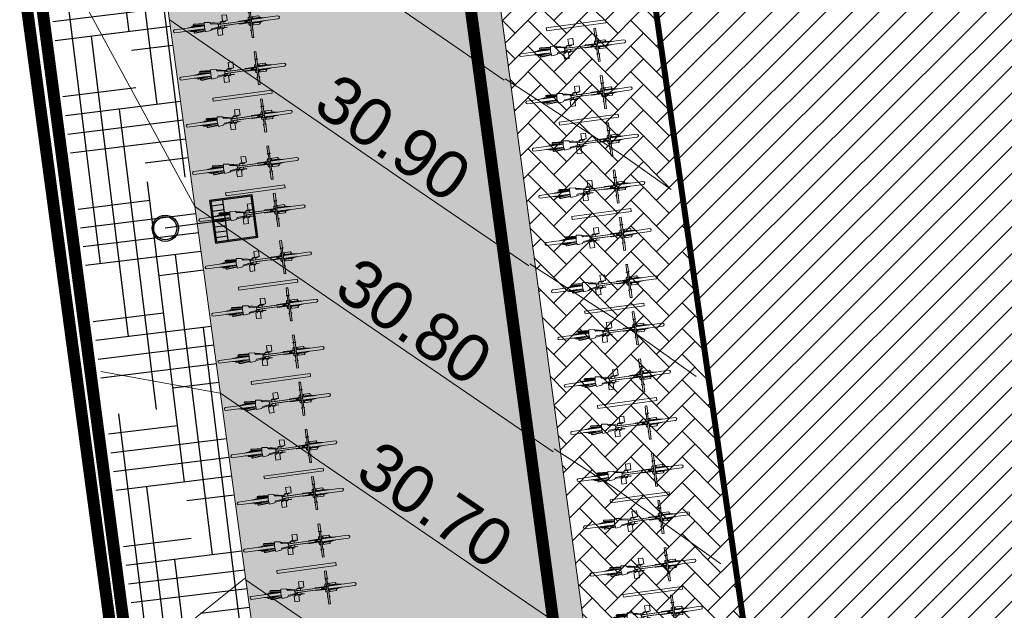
# Model space of a CAD drawing. Header units: metres. Extents: x 737835 to 905050, y 6570742 to 6590316.
# Tile 18 of 64: x 737973 to 737990, y 6590015 to 6590025. Entities that reach past the tile are written whole.
import ezdxf

# ---------------------------------------------------------------- set-up
doc = ezdxf.new("R2010")
doc.units = ezdxf.units.M
doc.header["$LTSCALE"] = 0.5
for name, pattern in [('ACAD_ISO10W100', [18, 12, -3, 0, -3]), ('CENTER', [2, 1.25, -0.25, 0.25, -0.25]), ('TOOPIIR', [7, 6, -1])]:
    doc.linetypes.add(name, pattern=pattern)
for name, color, linetype in [('0_PJ_Hoonestusala', 7, 'CENTER'), ('_Polka haljastus viirutus', 7, 'Continuous'), ('AR_hoone', 7, 'Continuous'), ('AS_jalgrattad', 252, 'Continuous')]:
    doc.layers.add(name, color=color, linetype=linetype)
for name, color, linetype, lineweight in [('AS_hoone_projekt RG', 2, 'ACAD_ISO10W100', 15), ('AS_krundipiir', 1, 'Continuous', 30), ('AS_metall-leht ääris 0cm', 164, 'Continuous', 15), ('AS_sillutiskivi PK', 253, 'Continuous', 5), ('AS_teed', 7, 'Continuous', 13), ('AS_tänavavalgustid', 222, 'Continuous', 13), ('AS_töömaapiir PK', 6, 'Continuous', 13), ('TM-vertikaal', 5, 'Continuous', 35), ('TM-vertikaal-181548', 5, 'Continuous', 35)]:
    doc.layers.add(name, color=color, linetype=linetype, lineweight=lineweight)
doc.layers.add('AS_telliskatend PK', color=7, linetype='Continuous', lineweight=5, true_color=0xe79440)
doc.styles.add('TM_TXT', font='swissl.ttf')

# ---------------------------------------------------------------- blocks, each defined once
blk = doc.blocks.new('jalgratas')
at = {"layer": 'AS_jalgrattad', "linetype": 'Continuous', "lineweight": 20, "ltscale": 100}
for p, q in [((737964.496, 6590012.261), (737964.545, 6590012.268)), ((737964.509, 6590012.258), (737964.533, 6590012.261)), ((737964.528, 6590012.119), (737964.52, 6590012.179)), ((737964.562, 6590012.043), (737964.544, 6590012.182)), ((737964.548, 6590012.152), (737964.704, 6590012.174)), ((737964.552, 6590012.183), (737964.555, 6590012.183)), ((737964.555, 6590012.183), (737964.557, 6590012.183)), ((737964.557, 6590012.183), (737964.56, 6590012.182)), ((737964.56, 6590012.182), (737964.562, 6590012.181)), ((737964.562, 6590012.181), (737964.564, 6590012.179)), ((737964.564, 6590012.179), (737964.566, 6590012.178)), ((737964.566, 6590012.178), (737964.567, 6590012.175)), ((737964.567, 6590012.175), (737964.568, 6590012.173)), ((737964.568, 6590012.173), (737964.568, 6590012.17)), ((737964.704, 6590012.174), (737964.69, 6590012.169)), ((737963.475, 6590011.992), (737963.761, 6590012.031)), ((737963.55, 6590012.011), (737963.475, 6590011.992)), ((737963.557, 6590012.013), (737963.486, 6590011.994)), ((737963.559, 6590012.014), (737963.51, 6590011.997)), ((737963.555, 6590012.009), (737963.527, 6590011.999)), ((737963.564, 6590012.014), (737963.542, 6590012.001)), ((737963.553, 6590012.008), (737963.547, 6590012.006)), ((737963.548, 6590012.017), (737963.617, 6590012.027)), ((737963.548, 6590012.017), (737963.563, 6590012.016)), ((737963.566, 6590012.012), (737963.551, 6590012.002)), ((737963.564, 6590012.009), (737963.556, 6590012.005)), ((737963.562, 6590012.014), (737963.557, 6590012.013)), ((737963.564, 6590012.009), (737963.56, 6590012.008)), ((737963.562, 6590012.013), (737963.562, 6590012.014)), ((737963.563, 6590012.014), (737963.562, 6590012.014)), ((737963.563, 6590012.016), (737963.603, 6590012.022)), ((737963.563, 6590012.016), (737963.563, 6590012.014)), ((737963.563, 6590012.014), (737963.563, 6590012.014)), ((737963.563, 6590012.014), (737963.563, 6590012.014)), ((737963.563, 6590012.014), (737963.563, 6590012.014)), ((737963.567, 6590012.015), (737963.564, 6590012.014)), ((737963.564, 6590012.01), (737963.565, 6590012.004)), ((737963.566, 6590012.012), (737963.567, 6590012.015)), ((737963.574, 6590012.016), (737963.571, 6590012.015)), ((737963.571, 6590012.015), (737963.573, 6590012.013)), ((737963.573, 6590012.013), (737963.579, 6590012.006)), ((737963.574, 6590012.016), (737963.583, 6590012.007)), ((737963.583, 6590012.017), (737963.579, 6590012.016)), ((737963.579, 6590012.016), (737963.581, 6590012.014)), ((737963.581, 6590012.014), (737963.608, 6590012.01)), ((737963.761, 6590012.037), (737963.583, 6590012.037)), ((737963.583, 6590012.017), (737963.621, 6590012.012)), ((737963.761, 6590012.057), (737963.584, 6590012.057)), ((737963.588, 6590012.018), (737963.589, 6590012.016)), ((737963.591, 6590012.018), (737963.588, 6590012.018)), ((737963.591, 6590012.018), (737963.655, 6590012.016)), ((737963.598, 6590012.019), (737963.597, 6590012.019)), ((737963.597, 6590012.019), (737963.597, 6590012.018)), ((737963.598, 6590012.019), (737963.68, 6590012.02)), ((737963.601, 6590012.015), (737963.635, 6590012.014)), ((737963.617, 6590012.027), (737963.603, 6590012.022)), ((737963.603, 6590012.022), (737963.603, 6590012.019)), ((737963.604, 6590012.02), (737963.603, 6590012.02)), ((737963.603, 6590012.02), (737963.603, 6590012.019)), ((737963.603, 6590012.019), (737963.603, 6590012.019)), ((737963.604, 6590012.02), (737963.693, 6590012.022)), ((737963.609, 6590012.02), (737963.604, 6590012.02)), ((737963.604, 6590012.02), (737963.604, 6590012.02)), ((737963.604, 6590012.014), (737963.604, 6590012.014)), ((737963.604, 6590012.011), (737963.604, 6590012.01)), ((737963.607, 6590012.02), (737963.607, 6590012.02)), ((737963.608, 6590012.02), (737963.694, 6590012.022)), ((737963.608, 6590012.02), (737963.608, 6590012.02)), ((737963.608, 6590012.014), (737963.613, 6590012.013)), ((737963.609, 6590012.02), (737963.609, 6590012.02)), ((737963.609, 6590012.02), (737963.616, 6590012.02)), ((737963.622, 6590012.014), (737963.627, 6590012.013)), ((737963.76, 6590012.086), (737963.761, 6590012.006)), ((737963.875, 6590012.061), (737963.851, 6590012.088)), ((737963.985, 6590012.066), (737963.875, 6590012.061)), ((737963.885, 6590011.982), (737963.993, 6590012.007)), ((737963.999, 6590012.038), (737963.985, 6590012.066)), ((737963.988, 6590011.989), (737964.152, 6590012.011)), ((737963.988, 6590011.986), (737964.152, 6590012.008)), ((737964.051, 6590012.062), (737963.991, 6590012.054)), ((737964.459, 6590012.115), (737963.992, 6590012.052)), ((737963.993, 6590012.007), (737963.999, 6590012.038)), ((737964.463, 6590012.085), (737963.996, 6590012.022)), ((737964.056, 6590012.028), (737963.996, 6590012.02)), ((737964.024, 6590012.092), (737964.117, 6590012.104)), ((737964.025, 6590012.089), (737964.024, 6590012.092)), ((737964.025, 6590012.089), (737964.09, 6590012.098)), ((737964.031, 6590012.069), (737964.03, 6590012.071)), ((737964.03, 6590012.071), (737964.03, 6590012.071)), ((737964.031, 6590012.068), (737964.031, 6590012.069)), ((737964.031, 6590012.069), (737964.031, 6590012.069)), ((737964.031, 6590012.067), (737964.031, 6590012.068)), ((737964.032, 6590012.065), (737964.031, 6590012.067)), ((737964.032, 6590012.064), (737964.032, 6590012.065)), ((737964.033, 6590012.062), (737964.032, 6590012.064)), ((737964.033, 6590012.06), (737964.033, 6590012.062)), ((737964.033, 6590012.06), (737964.033, 6590012.06)), ((737964.038, 6590012.025), (737964.038, 6590012.026)), ((737964.038, 6590012.024), (737964.038, 6590012.025)), ((737964.038, 6590012.022), (737964.038, 6590012.024)), ((737964.038, 6590012.02), (737964.038, 6590012.022)), ((737964.038, 6590012.018), (737964.038, 6590012.02)), ((737964.038, 6590012.017), (737964.038, 6590012.018)), ((737964.038, 6590012.016), (737964.038, 6590012.017)), ((737964.038, 6590012.015), (737964.038, 6590012.016)), ((737964.038, 6590012.014), (737964.038, 6590012.015)), ((737964.146, 6590012.118), (737964.039, 6590012.104)), ((737964.054, 6590012.062), (737964.051, 6590012.062)), ((737964.056, 6590012.062), (737964.054, 6590012.062)), ((737964.057, 6590012.062), (737964.056, 6590012.062)), ((737964.056, 6590012.028), (737964.058, 6590012.029)), ((737964.059, 6590012.061), (737964.057, 6590012.062)), ((737964.058, 6590012.029), (737964.06, 6590012.03)), ((737964.061, 6590012.03), (737964.063, 6590012.031)), ((737964.061, 6590012.03), (737964.061, 6590012.03)), ((737964.09, 6590012.098), (737964.09, 6590012.101)), ((737964.097, 6590012.112), (737964.098, 6590012.102)), ((737964.152, 6590012.008), (737964.152, 6590012.011)), ((737964.443, 6590012.102), (737964.442, 6590012.1)), ((737964.442, 6590012.1), (737964.442, 6590012.098)), ((737964.442, 6590012.098), (737964.443, 6590012.096)), ((737964.444, 6590012.106), (737964.443, 6590012.104)), ((737964.443, 6590012.104), (737964.443, 6590012.102)), ((737964.443, 6590012.096), (737964.444, 6590012.094)), ((737964.445, 6590012.107), (737964.444, 6590012.106)), ((737964.444, 6590012.094), (737964.445, 6590012.092)), ((737964.447, 6590012.109), (737964.445, 6590012.107)), ((737964.445, 6590012.092), (737964.446, 6590012.091)), ((737964.446, 6590012.091), (737964.448, 6590012.089)), ((737964.449, 6590012.11), (737964.447, 6590012.109)), ((737964.448, 6590012.089), (737964.45, 6590012.088)), ((737964.45, 6590012.111), (737964.449, 6590012.11)), ((737964.452, 6590012.111), (737964.45, 6590012.111)), ((737964.45, 6590012.088), (737964.452, 6590012.088)), ((737964.528, 6590012.121), (737964.452, 6590012.111)), ((737964.454, 6590012.111), (737964.452, 6590012.111)), ((737964.452, 6590012.088), (737964.454, 6590012.087)), ((737964.456, 6590012.111), (737964.454, 6590012.111)), ((737964.454, 6590012.087), (737964.456, 6590012.087)), ((737964.458, 6590012.11), (737964.456, 6590012.111)), ((737964.531, 6590012.098), (737964.456, 6590012.087)), ((737964.456, 6590012.087), (737964.458, 6590012.088)), ((737964.459, 6590012.114), (737964.457, 6590012.112)), ((737964.458, 6590012.112), (737964.46, 6590012.112)), ((737964.46, 6590012.109), (737964.458, 6590012.11)), ((737964.458, 6590012.088), (737964.459, 6590012.089)), ((737964.461, 6590012.117), (737964.459, 6590012.114)), ((737964.459, 6590012.089), (737964.461, 6590012.09)), ((737964.46, 6590012.112), (737964.461, 6590012.112)), ((737964.462, 6590012.108), (737964.46, 6590012.109)), ((737964.463, 6590012.12), (737964.461, 6590012.117)), ((737964.461, 6590012.112), (737964.462, 6590012.111)), ((737964.461, 6590012.09), (737964.463, 6590012.091)), ((737964.463, 6590012.089), (737964.461, 6590012.088)), ((737964.461, 6590012.088), (737964.462, 6590012.086)), ((737964.462, 6590012.111), (737964.463, 6590012.11)), ((737964.463, 6590012.107), (737964.462, 6590012.108)), ((737964.462, 6590012.086), (737964.465, 6590012.084)), ((737964.467, 6590012.122), (737964.463, 6590012.12)), ((737964.463, 6590012.11), (737964.464, 6590012.109)), ((737964.464, 6590012.105), (737964.463, 6590012.107)), ((737964.463, 6590012.091), (737964.464, 6590012.093)), ((737964.464, 6590012.089), (737964.463, 6590012.089)), ((737964.464, 6590012.109), (737964.465, 6590012.107)), ((737964.465, 6590012.103), (737964.464, 6590012.105)), ((737964.464, 6590012.093), (737964.465, 6590012.095)), ((737964.465, 6590012.09), (737964.464, 6590012.089)), ((737964.465, 6590012.107), (737964.466, 6590012.105)), ((737964.465, 6590012.101), (737964.465, 6590012.103)), ((737964.466, 6590012.099), (737964.465, 6590012.101)), ((737964.465, 6590012.097), (737964.466, 6590012.099)), ((737964.465, 6590012.095), (737964.465, 6590012.097)), ((737964.466, 6590012.092), (737964.465, 6590012.09)), ((737964.465, 6590012.084), (737964.469, 6590012.082)), ((737964.466, 6590012.105), (737964.467, 6590012.103)), ((737964.467, 6590012.095), (737964.466, 6590012.093)), ((737964.466, 6590012.093), (737964.466, 6590012.092)), ((737964.47, 6590012.123), (737964.467, 6590012.122)), ((737964.467, 6590012.103), (737964.467, 6590012.101)), ((737964.467, 6590012.101), (737964.467, 6590012.099)), ((737964.467, 6590012.099), (737964.467, 6590012.097)), ((737964.467, 6590012.097), (737964.467, 6590012.095)), ((737964.469, 6590012.082), (737964.472, 6590012.081)), ((737964.474, 6590012.124), (737964.47, 6590012.123)), ((737964.472, 6590012.081), (737964.476, 6590012.08)), ((737964.474, 6590012.124), (737964.474, 6590012.124)), ((737964.478, 6590012.124), (737964.474, 6590012.124)), ((737964.477, 6590012.124), (737964.474, 6590012.124)), ((737964.476, 6590012.08), (737964.479, 6590012.081)), ((737964.481, 6590012.124), (737964.477, 6590012.124)), ((737964.478, 6590012.109), (737964.477, 6590012.107)), ((737964.477, 6590012.107), (737964.477, 6590012.105)), ((737964.477, 6590012.105), (737964.477, 6590012.103)), ((737964.477, 6590012.103), (737964.478, 6590012.1)), ((737964.482, 6590012.124), (737964.478, 6590012.124)), ((737964.479, 6590012.112), (737964.478, 6590012.11)), ((737964.478, 6590012.11), (737964.478, 6590012.109)), ((737964.478, 6590012.1), (737964.478, 6590012.099)), ((737964.478, 6590012.099), (737964.479, 6590012.097)), ((737964.48, 6590012.114), (737964.479, 6590012.113)), ((737964.479, 6590012.113), (737964.479, 6590012.112)), ((737964.479, 6590012.097), (737964.48, 6590012.095)), ((737964.48, 6590012.081), (737964.479, 6590012.081)), ((737964.479, 6590012.081), (737964.483, 6590012.081)), ((737964.481, 6590012.115), (737964.48, 6590012.114)), ((737964.48, 6590012.095), (737964.481, 6590012.094)), ((737964.48, 6590012.081), (737964.484, 6590012.082)), ((737964.485, 6590012.123), (737964.481, 6590012.124)), ((737964.483, 6590012.115), (737964.481, 6590012.115)), ((737964.481, 6590012.094), (737964.482, 6590012.093)), ((737964.485, 6590012.123), (737964.482, 6590012.124)), ((737964.482, 6590012.093), (737964.483, 6590012.092)), ((737964.483, 6590012.092), (737964.485, 6590012.092)), ((737964.483, 6590012.081), (737964.487, 6590012.083)), ((737964.484, 6590012.082), (737964.487, 6590012.083)), ((737964.489, 6590012.121), (737964.485, 6590012.123)), ((737964.488, 6590012.121), (737964.485, 6590012.123)), ((737964.485, 6590012.092), (737964.486, 6590012.092)), ((737964.506, 6590012.125), (737964.487, 6590012.122)), ((737964.487, 6590012.083), (737964.49, 6590012.085)), ((737964.487, 6590012.083), (737964.49, 6590012.085)), ((737964.491, 6590012.119), (737964.488, 6590012.121)), ((737964.492, 6590012.119), (737964.489, 6590012.121)), ((737964.49, 6590012.085), (737964.493, 6590012.088)), ((737964.49, 6590012.085), (737964.492, 6590012.088)), ((737964.493, 6590012.117), (737964.491, 6590012.119)), ((737964.493, 6590012.117), (737964.492, 6590012.119)), ((737964.492, 6590012.088), (737964.495, 6590012.091)), ((737964.511, 6590012.089), (737964.492, 6590012.086)), ((737964.493, 6590012.088), (737964.495, 6590012.091)), ((737964.495, 6590012.124), (737964.494, 6590012.123)), ((737964.498, 6590012.126), (737964.495, 6590012.124)), ((737964.495, 6590012.091), (737964.496, 6590012.093)), ((737964.495, 6590012.091), (737964.496, 6590012.093)), ((737964.498, 6590012.136), (737964.525, 6590012.139)), ((737964.499, 6590012.127), (737964.498, 6590012.136)), ((737964.502, 6590012.128), (737964.498, 6590012.126)), ((737964.499, 6590012.087), (737964.5, 6590012.086)), ((737964.5, 6590012.086), (737964.504, 6590012.085)), ((737964.505, 6590012.128), (737964.502, 6590012.128)), ((737964.504, 6590012.085), (737964.507, 6590012.085)), ((737964.509, 6590012.129), (737964.505, 6590012.128)), ((737964.506, 6590012.129), (737964.505, 6590012.128)), ((737964.506, 6590012.076), (737964.505, 6590012.085)), ((737964.51, 6590012.129), (737964.506, 6590012.129)), ((737964.509, 6590012.125), (737964.506, 6590012.125)), ((737964.506, 6590012.076), (737964.533, 6590012.08)), ((737964.507, 6590012.085), (737964.511, 6590012.085)), ((737964.513, 6590012.128), (737964.509, 6590012.129)), ((737964.512, 6590012.124), (737964.509, 6590012.125)), ((737964.513, 6590012.128), (737964.51, 6590012.129)), ((737964.511, 6590012.089), (737964.513, 6590012.09)), ((737964.511, 6590012.085), (737964.515, 6590012.086)), ((737964.512, 6590012.085), (737964.511, 6590012.085)), ((737964.515, 6590012.123), (737964.512, 6590012.124)), ((737964.512, 6590012.085), (737964.515, 6590012.086)), ((737964.517, 6590012.127), (737964.513, 6590012.128)), ((737964.516, 6590012.127), (737964.513, 6590012.128)), ((737964.513, 6590012.09), (737964.516, 6590012.091)), ((737964.517, 6590012.122), (737964.515, 6590012.123)), ((737964.515, 6590012.086), (737964.519, 6590012.087)), ((737964.515, 6590012.086), (737964.518, 6590012.087)), ((737964.519, 6590012.125), (737964.516, 6590012.127)), ((737964.516, 6590012.091), (737964.519, 6590012.092)), ((737964.52, 6590012.125), (737964.517, 6590012.127)), ((737964.519, 6590012.12), (737964.517, 6590012.122)), ((737964.518, 6590012.087), (737964.521, 6590012.089)), ((737964.522, 6590012.123), (737964.519, 6590012.125)), ((737964.519, 6590012.092), (737964.521, 6590012.095)), ((737964.519, 6590012.087), (737964.522, 6590012.089)), ((737964.523, 6590012.123), (737964.52, 6590012.125)), ((737964.521, 6590012.095), (737964.522, 6590012.097)), ((737964.521, 6590012.089), (737964.524, 6590012.092)), ((737964.524, 6590012.121), (737964.522, 6590012.123)), ((737964.522, 6590012.089), (737964.525, 6590012.092)), ((737964.525, 6590012.121), (737964.523, 6590012.123)), ((737964.524, 6590012.092), (737964.526, 6590012.095)), ((737964.525, 6590012.092), (737964.527, 6590012.095)), ((737964.526, 6590012.095), (737964.527, 6590012.097)), ((737964.527, 6590012.095), (737964.528, 6590012.097)), ((737964.529, 6590012.117), (737964.528, 6590012.119)), ((737964.529, 6590012.116), (737964.529, 6590012.117)), ((737964.531, 6590012.114), (737964.529, 6590012.116)), ((737964.53, 6590012.1), (737964.531, 6590012.102)), ((737964.539, 6590012.04), (737964.53, 6590012.1)), ((737964.532, 6590012.112), (737964.531, 6590012.114)), ((737964.531, 6590012.104), (737964.532, 6590012.106)), ((737964.531, 6590012.102), (737964.531, 6590012.104)), ((737964.534, 6590012.11), (737964.532, 6590012.112)), ((737964.532, 6590012.106), (737964.533, 6590012.108)), ((737964.533, 6590012.108), (737964.534, 6590012.11)), ((737964.55, 6590012.138), (737964.782, 6590012.169)), ((737964.559, 6590012.154), (737964.556, 6590012.154)), ((737964.556, 6590012.088), (737964.789, 6590012.119)), ((737964.558, 6590012.073), (737964.715, 6590012.094)), ((737964.561, 6590012.155), (737964.559, 6590012.154)), ((737964.563, 6590012.156), (737964.561, 6590012.155)), ((737964.617, 6590012.153), (737964.561, 6590012.139)), ((737964.565, 6590012.158), (737964.563, 6590012.156)), ((737964.566, 6590012.16), (737964.565, 6590012.158)), ((737964.568, 6590012.163), (737964.566, 6590012.16)), ((737964.645, 6590012.161), (737964.566, 6590012.14)), ((737964.567, 6590012.074), (737964.569, 6590012.074)), ((737964.568, 6590012.17), (737964.569, 6590012.168)), ((737964.569, 6590012.168), (737964.568, 6590012.165)), ((737964.568, 6590012.165), (737964.568, 6590012.163)), ((737964.656, 6590012.091), (737964.568, 6590012.09)), ((737964.569, 6590012.074), (737964.572, 6590012.074)), ((737964.66, 6590012.092), (737964.572, 6590012.09)), ((737964.572, 6590012.074), (737964.574, 6590012.073)), ((737964.574, 6590012.073), (737964.577, 6590012.072)), ((737964.577, 6590012.072), (737964.579, 6590012.07)), ((737964.579, 6590012.07), (737964.58, 6590012.069)), ((737964.58, 6590012.069), (737964.582, 6590012.066)), ((737964.582, 6590012.054), (737964.581, 6590012.051)), ((737964.582, 6590012.066), (737964.583, 6590012.064)), ((737964.583, 6590012.056), (737964.582, 6590012.054)), ((737964.583, 6590012.064), (737964.583, 6590012.061)), ((737964.583, 6590012.061), (737964.583, 6590012.059)), ((737964.583, 6590012.059), (737964.583, 6590012.056)), ((737964.645, 6590012.161), (737964.584, 6590012.142)), ((737964.666, 6590012.093), (737964.589, 6590012.092)), ((737964.625, 6590012.151), (737964.604, 6590012.145)), ((737964.614, 6590012.147), (737964.611, 6590012.146)), ((737964.649, 6590012.161), (737964.613, 6590012.146)), ((737964.626, 6590012.096), (737964.613, 6590012.096)), ((737964.624, 6590012.096), (737964.616, 6590012.096)), ((737964.674, 6590012.094), (737964.616, 6590012.096)), ((737964.651, 6590012.158), (737964.625, 6590012.148)), ((737964.65, 6590012.154), (737964.634, 6590012.149)), ((737964.67, 6590012.097), (737964.634, 6590012.099)), ((737964.635, 6590012.164), (737964.65, 6590012.163)), ((737964.643, 6590012.098), (737964.638, 6590012.099)), ((737964.654, 6590012.091), (737964.639, 6590012.091)), ((737964.651, 6590012.157), (737964.64, 6590012.154)), ((737964.645, 6590012.161), (737964.648, 6590012.161)), ((737964.66, 6590012.09), (737964.646, 6590012.085)), ((737964.655, 6590012.162), (737964.648, 6590012.151)), ((737964.648, 6590012.161), (737964.648, 6590012.161)), ((737964.648, 6590012.161), (737964.648, 6590012.161)), ((737964.651, 6590012.158), (737964.648, 6590012.157)), ((737964.649, 6590012.161), (737964.652, 6590012.161)), ((737964.65, 6590012.163), (737964.69, 6590012.169)), ((737964.65, 6590012.163), (737964.651, 6590012.161)), ((737964.651, 6590012.158), (737964.652, 6590012.161)), ((737964.651, 6590012.159), (737964.651, 6590012.156)), ((737964.682, 6590012.095), (737964.651, 6590012.101)), ((737964.657, 6590012.159), (737964.652, 6590012.151)), ((737964.654, 6590012.091), (737964.658, 6590012.092)), ((737964.654, 6590012.091), (737964.654, 6590012.091)), ((737964.655, 6590012.162), (737964.658, 6590012.162)), ((737964.656, 6590012.091), (737964.656, 6590012.092)), ((737964.656, 6590012.091), (737964.656, 6590012.091)), ((737964.657, 6590012.159), (737964.658, 6590012.162)), ((737964.657, 6590012.092), (737964.657, 6590012.091)), ((737964.659, 6590012.092), (737964.658, 6590012.092)), ((737964.658, 6590012.092), (737964.658, 6590012.092)), ((737964.659, 6590012.099), (737964.659, 6590012.098)), ((737964.659, 6590012.092), (737964.66, 6590012.092)), ((737964.659, 6590012.092), (737964.659, 6590012.092)), ((737964.66, 6590012.09), (737964.7, 6590012.095)), ((737964.66, 6590012.092), (737964.66, 6590012.09)), ((737964.66, 6590012.092), (737964.661, 6590012.092)), ((737964.661, 6590012.092), (737964.661, 6590012.093)), ((737964.662, 6590012.163), (737964.666, 6590012.163)), ((737964.662, 6590012.163), (737964.664, 6590012.16)), ((737964.684, 6590012.098), (737964.662, 6590012.102)), ((737964.664, 6590012.16), (737964.681, 6590012.155)), ((737964.666, 6590012.163), (737964.69, 6590012.156)), ((737964.666, 6590012.093), (737964.668, 6590012.093)), ((737964.668, 6590012.093), (737964.668, 6590012.094)), ((737964.671, 6590012.164), (737964.674, 6590012.164)), ((737964.671, 6590012.164), (737964.673, 6590012.161)), ((737964.674, 6590012.17), (737964.672, 6590012.169)), ((737964.673, 6590012.161), (737964.709, 6590012.159)), ((737964.674, 6590012.164), (737964.726, 6590012.161)), ((737964.674, 6590012.094), (737964.677, 6590012.094)), ((737964.677, 6590012.094), (737964.676, 6590012.096)), ((737964.68, 6590012.165), (737964.682, 6590012.166)), ((737964.68, 6590012.165), (737964.68, 6590012.164)), ((737964.682, 6590012.166), (737964.756, 6590012.165)), ((737964.682, 6590012.095), (737964.686, 6590012.095)), ((737964.683, 6590012.09), (737964.685, 6590012.09)), ((737964.686, 6590012.095), (737964.684, 6590012.098)), ((737964.688, 6590012.166), (737964.775, 6590012.168)), ((737964.688, 6590012.166), (737964.688, 6590012.166)), ((737964.688, 6590012.166), (737964.688, 6590012.166)), ((737964.69, 6590012.096), (737964.689, 6590012.106)), ((737964.69, 6590012.169), (737964.69, 6590012.166)), ((737964.69, 6590012.167), (737964.692, 6590012.167)), ((737964.69, 6590012.096), (737964.694, 6590012.097)), ((737964.691, 6590012.16), (737964.692, 6590012.157)), ((737964.692, 6590012.167), (737964.692, 6590012.166)), ((737964.692, 6590012.167), (737964.693, 6590012.167)), ((737964.692, 6590012.16), (737964.695, 6590012.157)), ((737964.693, 6590012.167), (737964.782, 6590012.169)), ((737964.693, 6590012.167), (737964.693, 6590012.167)), ((737964.693, 6590012.167), (737964.696, 6590012.167)), ((737964.693, 6590012.167), (737964.693, 6590012.166)), ((737964.693, 6590012.166), (737964.693, 6590012.167)), ((737964.694, 6590012.097), (737964.693, 6590012.106)), ((737964.695, 6590012.167), (737964.694, 6590012.167)), ((737964.696, 6590012.167), (737964.725, 6590012.168)), ((737964.696, 6590012.167), (737964.696, 6590012.167)), ((737964.698, 6590012.1), (737964.697, 6590012.097)), ((737964.697, 6590012.097), (737964.7, 6590012.097)), ((737964.698, 6590012.1), (737964.719, 6590012.11)), ((737964.698, 6590012.107), (737964.699, 6590012.101)), ((737964.699, 6590012.103), (737964.714, 6590012.108)), ((737964.699, 6590012.105), (737964.706, 6590012.108)), ((737964.699, 6590012.101), (737964.702, 6590012.102)), ((737964.7, 6590012.097), (737964.729, 6590012.111)), ((737964.7, 6590012.097), (737964.7, 6590012.095)), ((737964.7, 6590012.095), (737964.715, 6590012.094)), ((737964.701, 6590012.098), (737964.702, 6590012.098)), ((737964.702, 6590012.098), (737964.706, 6590012.098)), ((737964.702, 6590012.098), (737964.702, 6590012.098)), ((737964.704, 6590012.098), (737964.76, 6590012.116)), ((737964.706, 6590012.098), (737964.781, 6590012.118)), ((737964.71, 6590012.162), (737964.733, 6590012.162)), ((737964.716, 6590012.105), (737964.741, 6590012.113)), ((737964.72, 6590012.102), (737964.789, 6590012.119)), ((737964.72, 6590012.107), (737964.733, 6590012.11)), ((737964.729, 6590012.162), (737964.731, 6590012.162)), ((737964.731, 6590012.11), (737964.741, 6590012.113)), ((737963.481, 6590011.943), (737963.768, 6590011.981)), ((737963.571, 6590011.945), (737963.481, 6590011.943)), ((737963.576, 6590011.945), (737963.492, 6590011.944)), ((737963.511, 6590011.997), (737963.509, 6590011.997)), ((737963.567, 6590011.944), (737963.512, 6590011.943)), ((737963.583, 6590011.946), (737963.514, 6590011.947)), ((737963.547, 6590012.004), (737963.534, 6590012)), ((737963.653, 6590011.951), (737963.534, 6590011.935)), ((737963.653, 6590011.948), (737963.534, 6590011.932)), ((737963.534, 6590011.935), (737963.534, 6590011.932)), ((737963.565, 6590011.95), (737963.535, 6590011.95)), ((737963.546, 6590011.95), (737963.539, 6590011.95)), ((737963.591, 6590011.947), (737963.546, 6590011.951)), ((737963.634, 6590011.942), (737963.554, 6590011.931)), ((737963.573, 6590011.943), (737963.559, 6590011.938)), ((737963.592, 6590011.951), (737963.56, 6590011.953)), ((737963.565, 6590012.005), (737963.561, 6590012.004)), ((737963.567, 6590011.953), (737963.565, 6590011.954)), ((737963.567, 6590011.944), (737963.565, 6590011.944)), ((737963.567, 6590011.944), (737963.568, 6590011.945)), ((737963.567, 6590011.944), (737963.569, 6590011.944)), ((737963.567, 6590011.944), (737963.567, 6590011.944)), ((737963.569, 6590011.945), (737963.569, 6590011.944)), ((737963.569, 6590011.945), (737963.569, 6590011.944)), ((737963.57, 6590011.944), (737963.569, 6590011.944)), ((737963.57, 6590011.944), (737963.573, 6590011.945)), ((737963.57, 6590011.944), (737963.57, 6590011.945)), ((737963.571, 6590011.955), (737963.572, 6590011.952)), ((737963.571, 6590011.945), (737963.571, 6590011.945)), ((737963.572, 6590011.945), (737963.573, 6590011.945)), ((737963.573, 6590011.943), (737963.613, 6590011.948)), ((737963.573, 6590011.945), (737963.573, 6590011.943)), ((737963.576, 6590011.945), (737963.577, 6590011.945)), ((737963.577, 6590011.945), (737963.577, 6590011.946)), ((737963.599, 6590011.948), (737963.583, 6590011.956)), ((737963.583, 6590011.946), (737963.585, 6590011.947)), ((737963.585, 6590011.947), (737963.584, 6590011.948)), ((737963.601, 6590011.952), (737963.589, 6590011.957)), ((737963.591, 6590011.947), (737963.594, 6590011.948)), ((737963.594, 6590011.948), (737963.592, 6590011.951)), ((737963.769, 6590011.976), (737963.597, 6590011.928)), ((737963.599, 6590011.948), (737963.603, 6590011.949)), ((737963.603, 6590011.949), (737963.601, 6590011.952)), ((737963.774, 6590011.956), (737963.604, 6590011.909)), ((737963.608, 6590011.953), (737963.607, 6590011.949)), ((737963.607, 6590011.949), (737963.61, 6590011.95)), ((737963.608, 6590011.953), (737963.618, 6590011.961)), ((737963.61, 6590011.95), (737963.624, 6590011.962)), ((737963.611, 6590011.96), (737963.612, 6590011.956)), ((737963.611, 6590011.958), (737963.616, 6590011.959)), ((737963.612, 6590011.952), (737963.613, 6590011.948)), ((737963.612, 6590011.951), (737963.613, 6590011.951)), ((737963.613, 6590011.953), (737963.613, 6590011.95)), ((737963.613, 6590011.95), (737963.616, 6590011.951)), ((737963.613, 6590011.948), (737963.628, 6590011.947)), ((737963.615, 6590011.954), (737963.644, 6590011.965)), ((737963.616, 6590011.951), (737963.658, 6590011.967)), ((737963.616, 6590011.955), (737963.62, 6590011.956)), ((737963.616, 6590011.951), (737963.618, 6590011.951)), ((737963.616, 6590011.951), (737963.616, 6590011.951)), ((737963.618, 6590011.951), (737963.684, 6590011.97)), ((737963.618, 6590011.957), (737963.637, 6590011.962)), ((737963.619, 6590011.957), (737963.637, 6590011.964)), ((737963.62, 6590011.952), (737963.699, 6590011.972)), ((737963.634, 6590011.942), (737963.634, 6590011.939)), ((737963.65, 6590011.963), (737963.663, 6590011.967)), ((737963.651, 6590011.964), (737963.653, 6590011.964)), ((737963.653, 6590011.951), (737963.653, 6590011.948)), ((737963.672, 6590011.965), (737963.701, 6590011.972)), ((737963.761, 6590012.006), (737963.782, 6590011.928)), ((737963.87, 6590011.95), (737963.885, 6590011.982)), ((737963.988, 6590011.986), (737963.988, 6590011.989)), ((737964.087, 6590011.994), (737964.011, 6590011.984)), ((737964.068, 6590011.992), (737964.07, 6590011.982))]:
    blk.add_line(p, q, dxfattribs=at)
at = {"layer": 'AS_jalgrattad', "linetype": 'Continuous', "lineweight": 20, "ltscale": 100, "flags": 128}
blk.add_lwpolyline([(737964.78, 6590012.169), (737964.696, 6590012.167), (737964.69, 6590012.166), (737964.69, 6590012.169), (737964.704, 6590012.174), (737964.673, 6590012.169), (737964.676, 6590012.171), (737964.677, 6590012.172), (737964.679, 6590012.174), (737964.68, 6590012.176), (737964.681, 6590012.178), (737964.681, 6590012.18), (737964.681, 6590012.183), (737964.681, 6590012.186), (737964.681, 6590012.188), (737964.679, 6590012.193), (737964.677, 6590012.195), (737964.676, 6590012.196), (737964.673, 6590012.198), (737964.67, 6590012.199), (737964.668, 6590012.199), (737964.544, 6590012.182), (737964.533, 6590012.261), (737964.546, 6590012.263), (737964.545, 6590012.268), (737964.535, 6590012.267), (737964.518, 6590012.391), (737964.489, 6590012.387), (737964.505, 6590012.263), (737964.496, 6590012.261), (737964.496, 6590012.256), (737964.509, 6590012.258), (737964.52, 6590012.179), (737964.514, 6590012.178), (737964.509, 6590012.177), (737964.504, 6590012.173), (737964.501, 6590012.169), (737964.499, 6590012.164), (737964.497, 6590012.159), (737964.497, 6590012.151), (737964.497, 6590012.141), (737964.498, 6590012.131), (737964.349, 6590012.11), (737964.345, 6590012.109, 0.188008), (737964.331, 6590012.098), (737964.091, 6590012.065), (737964.087, 6590012.097), (737964.09, 6590012.098), (737964.09, 6590012.101), (737964.117, 6590012.104), (737964.116, 6590012.114), (737964.146, 6590012.118), (737964.133, 6590012.217), (737964.053, 6590012.207), (737964.067, 6590012.108), (737964.039, 6590012.104), (737964.041, 6590012.094), (737964.024, 6590012.092), (737964.025, 6590012.089), (737964.027, 6590012.089), (737964.03, 6590012.071), (737964.004, 6590012.074), (737963.934, 6590012.08), (737963.891, 6590012.079), (737963.86, 6590012.077), (737963.851, 6590012.088), (737963.76, 6590012.086), (737963.76, 6590012.071), (737963.591, 6590012.06), (737963.591, 6590012.057), (737963.583, 6590012.057), (737963.58, 6590012.056), (737963.577, 6590012.054), (737963.576, 6590012.051), (737963.575, 6590012.048), (737963.575, 6590012.045), (737963.576, 6590012.042), (737963.579, 6590012.039), (737963.581, 6590012.037), (737963.583, 6590012.037), (737963.761, 6590012.037), (737963.761, 6590012.031), (737963.693, 6590012.022), (737963.609, 6590012.02), (737963.603, 6590012.02), (737963.603, 6590012.019), (737963.603, 6590012.019), (737963.603, 6590012.022), (737963.617, 6590012.027), (737963.548, 6590012.017), (737963.563, 6590012.016), (737963.563, 6590012.014), (737963.563, 6590012.014), (737963.563, 6590012.014), (737963.557, 6590012.013), (737963.475, 6590011.992), (737963.258, 6590011.962, 0.8358), (737963.265, 6590011.914), (737963.484, 6590011.943), (737963.567, 6590011.944), (737963.573, 6590011.945), (737963.572, 6590011.945), (737963.573, 6590011.945), (737963.573, 6590011.943), (737963.559, 6590011.938), (737963.534, 6590011.935), (737963.534, 6590011.932), (737963.554, 6590011.934), (737963.555, 6590011.928), (737963.634, 6590011.939), (737963.634, 6590011.938), (737963.597, 6590011.928), (737963.596, 6590011.927), (737963.594, 6590011.926), (737963.593, 6590011.925), (737963.593, 6590011.923), (737963.592, 6590011.922), (737963.592, 6590011.92), (737963.592, 6590011.918), (737963.593, 6590011.917), (737963.593, 6590011.915), (737963.594, 6590011.913), (737963.594, 6590011.913), (737963.596, 6590011.911), (737963.597, 6590011.91), (737963.599, 6590011.909), (737963.601, 6590011.909), (737963.603, 6590011.909), (737963.611, 6590011.911), (737963.612, 6590011.908), (737963.778, 6590011.943), (737963.782, 6590011.928), (737963.87, 6590011.95), (737963.876, 6590011.963), (737963.906, 6590011.969), (737963.947, 6590011.98), (737964.013, 6590012.004), (737964.038, 6590012.014), (737964.04, 6590011.996), (737963.988, 6590011.989), (737963.988, 6590011.986), (737964.01, 6590011.989), (737964.012, 6590011.974), (737963.982, 6590011.97), (737963.995, 6590011.871), (737964.074, 6590011.882), (737964.061, 6590011.981), (737964.088, 6590011.984), (737964.086, 6590011.999), (737964.152, 6590012.008), (737964.152, 6590012.011), (737964.1, 6590012.004), (737964.095, 6590012.036), (737964.335, 6590012.068, 0.222487), (737964.354, 6590012.061), (737964.505, 6590012.081), (737964.507, 6590012.071), (737964.509, 6590012.061), (737964.513, 6590012.052), (737964.516, 6590012.047), (737964.52, 6590012.043), (737964.526, 6590012.04), (737964.532, 6590012.039), (737964.539, 6590012.04), (737964.549, 6590011.961), (737964.536, 6590011.959), (737964.537, 6590011.954), (737964.547, 6590011.956), (737964.564, 6590011.832), (737964.593, 6590011.836), (737964.577, 6590011.96), (737964.587, 6590011.961), (737964.586, 6590011.966), (737964.573, 6590011.964), (737964.562, 6590012.043), (737964.687, 6590012.06), (737964.691, 6590012.062), (737964.695, 6590012.067), (737964.696, 6590012.071), (737964.696, 6590012.077), (737964.694, 6590012.082), (737964.692, 6590012.086), (737964.69, 6590012.087), (737964.687, 6590012.089), (737964.685, 6590012.09), (737964.715, 6590012.094), (737964.7, 6590012.095), (737964.7, 6590012.097), (737964.706, 6590012.098), (737964.789, 6590012.119), (737965, 6590012.148, 0.995646), (737964.994, 6590012.198)], format="xyb", close=True, dxfattribs=at)
for points in [[(737964.55, 6590012.138), (737964.548, 6590012.152), (737964.635, 6590012.164), (737964.65, 6590012.163), (737964.651, 6590012.161), (737964.645, 6590012.161), (737964.561, 6590012.139)], [(737964.558, 6590012.073), (737964.556, 6590012.088), (737964.57, 6590012.09), (737964.654, 6590012.091), (737964.66, 6590012.092), (737964.66, 6590012.09), (737964.646, 6590012.085)]]:
    blk.add_lwpolyline(points, close=True, dxfattribs=at)

msp = doc.modelspace()

# ---------------------------------------------------------------- hatches: boundary and pattern name
at = {"layer": '_Polka haljastus viirutus', "true_color": 0xf8991e}
h = msp.add_hatch(dxfattribs=at)
h.set_pattern_fill('HOUND', color=30, scale=0.2, angle=97)
h.set_pattern_definition([(97, (-3e-07, -5e-08), (-0.46990746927, 1.221840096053), [5.08, -2.54]), (187, (-3e-07, -5e-08), (1.299227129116, -0.160359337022), [5.08, -2.54])])
edge = h.paths.add_edge_path()
edge.add_line((737975.646, 6590011.669), (737976.109, 6590011.733))
edge.add_arc((737975.906, 6590013.219), 1.5, 277.778, 367.774)
edge.add_line((737977.392, 6590013.422), (737973.221, 6590043.977))
edge.add_arc((737971.735, 6590043.774), 1.5, 7.774, 97.6236)
edge.add_line((737971.536, 6590045.261), (737971.126, 6590045.206))
edge.add_line((737971.126, 6590045.206), (737975.646, 6590011.669))
at = {"layer": 'AS_hoone_projekt RG', "lineweight": 15}
h = msp.add_hatch(dxfattribs=at)
h.set_pattern_fill('ANSI31', color=252, scale=0.1)
h.set_pattern_definition([(45, (0, 0), (-0.224506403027, 0.224506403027), [])])
h.paths.add_polyline_path([(737983.264, 6590027.214), (737983.224, 6590027.664), (737990.057, 6590028.652), (737987.607, 6590046.552), (737987.31, 6590046.51), (737987.235, 6590047.037), (738000.402, 6590048.859), (738000.478, 6590048.342), (738000.181, 6590048.298), (738003.551, 6590024.434), (738003.811, 6590024.469), (738003.893, 6590023.875), (738000.577, 6590023.414), (738001.009, 6590020.3), (738000.766, 6590020.271), (738001.524, 6590014.816), (737991.221, 6590013.319), (737991.275, 6590012.936), (737985.429, 6590012.194), (737985.355, 6590012.725), (737985.745, 6590012.781), (737983.688, 6590027.193), (737983.292, 6590027.136), (737983.196, 6590027.692), (737990.057, 6590028.652), (737983.196, 6590027.692)])
at = {"layer": 'AS_sillutiskivi PK'}
h = msp.add_hatch(dxfattribs=at)
h.set_pattern_fill('AR-HBONE', color=256, scale=0.003)
edge = h.paths.add_edge_path()
edge.add_line((737994.572, 6589989.499), (737988.348, 6589988.663))
edge.add_arc((737988.081, 6589990.645), 2, 187.773, 277.6572, ccw=False)
edge.add_line((737986.1, 6589990.374), (737984.328, 6590003.354))
edge.add_arc((737984.1, 6590005.843), 2.5, 100.3087, 275.2385, ccw=False)
edge.add_line((737983.652, 6590008.303), (737979.804, 6590036.782))
edge.add_line((737979.804, 6590036.782), (737976.995, 6590057.358))
edge.add_line((737976.995, 6590057.358), (737974.279, 6590077.254))
edge.add_line((737974.279, 6590077.254), (737970.762, 6590076.774))
edge.add_line((737970.762, 6590076.774), (737974.489, 6590049.471))
edge.add_arc((737972.508, 6590049.201), 2, -82.2264, 7.7736, ccw=False)
edge.add_line((737972.778, 6590047.219), (737970.89, 6590046.961))
edge.add_line((737970.89, 6590046.961), (737971.126, 6590045.206))
edge.add_line((737971.126, 6590045.206), (737971.536, 6590045.261))
edge.add_arc((737971.735, 6590043.774), 1.5, 7.774, 97.6236, ccw=False)
edge.add_line((737973.221, 6590043.977), (737977.392, 6590013.422))
edge.add_arc((737975.906, 6590013.219), 1.5, -82.222, 7.774, ccw=False)
edge.add_line((737976.109, 6590011.733), (737975.795, 6590011.69))
edge.add_line((737975.795, 6590011.69), (737977.399, 6589999.785))
edge.add_line((737977.399, 6589999.785), (737979.222, 6590000.03))
edge.add_arc((737979.489, 6589998.048), 2, 7.8368, 97.6753, ccw=False)
edge.add_line((737981.47, 6589998.321), (737982.92, 6589987.787))
edge.add_arc((737981.436, 6589987.583), 1.498, -82.2108, 7.8368, ccw=False)
edge.add_line((737981.639, 6589986.098), (737979.285, 6589985.781))
edge.add_line((737979.285, 6589985.781), (737980.444, 6589977.181))
edge.add_arc((737978.448, 6589976.918), 2.013, -81.0467, 7.5214, ccw=False)
edge.add_line((737978.761, 6589974.929), (737989.998, 6589976.573))
edge.add_arc((737989.722, 6589978.554), 2, 187.7736, 277.9533, ccw=False)
edge.add_line((737987.74, 6589978.283), (737987.133, 6589982.732))
edge.add_arc((737989.114, 6589983.003), 2, 97.9805, 187.7736, ccw=False)
edge.add_line((737988.837, 6589984.983), (737995.076, 6589985.858))
edge.add_line((737995.076, 6589985.858), (737994.572, 6589989.499))
at = {"layer": 'AS_telliskatend PK', "true_color": 0xe79440}
h = msp.add_hatch(dxfattribs=at)
h.set_pattern_fill('AR-HBONE', color=33, scale=0.003)
edge = h.paths.add_edge_path(flags=16)
edge.add_arc((738017.092, 6590043.795), 2.75, 0, 360)
edge = h.paths.add_edge_path(flags=16)
edge.add_arc((738006.608, 6590027.41), 2.75, 0, 360)
edge = h.paths.add_edge_path()
edge.add_line((737981.072, 6590027.394), (737983.224, 6590027.664))
edge.add_line((737983.224, 6590027.664), (737990.072, 6590028.609))
edge.add_line((737990.072, 6590028.609), (737987.607, 6590046.552))
edge.add_line((737987.607, 6590046.552), (737987.31, 6590046.51))
edge.add_line((737987.31, 6590046.51), (737987.235, 6590047.037))
edge.add_line((737987.235, 6590047.037), (738000.402, 6590048.859))
edge.add_arc((738001.981, 6590043.036), 6.033, -91.469, 105.1676, ccw=False)
edge.add_line((738001.826, 6590037.005), (738003.551, 6590024.434))
edge.add_line((738003.551, 6590024.434), (738003.811, 6590024.469))
edge.add_line((738003.811, 6590024.469), (738003.894, 6590023.873))
edge.add_line((738003.894, 6590023.873), (738000.577, 6590023.412))
edge.add_line((738000.577, 6590023.412), (738001.009, 6590020.3))
edge.add_line((738001.009, 6590020.3), (738000.767, 6590020.266))
edge.add_line((738000.767, 6590020.266), (738001.524, 6590014.816))
edge.add_line((738001.524, 6590014.816), (738006.57, 6590015.549))
edge.add_line((738006.57, 6590015.549), (738007.956, 6590005.778))
edge.add_line((738007.956, 6590005.778), (738025.395, 6590008.225))
edge.add_line((738025.395, 6590008.225), (738024.831, 6590012.241))
edge.add_line((738024.831, 6590012.241), (738025.037, 6590012.27))
edge.add_line((738025.037, 6590012.27), (738022.914, 6590027.797))
edge.add_line((738022.914, 6590027.797), (738022.183, 6590027.696))
edge.add_line((738022.183, 6590027.696), (738022.173, 6590027.723))
edge.add_arc((738021.461, 6590029.658), 2.062, 85.3538, 290.1934, ccw=False)
edge.add_line((738021.628, 6590031.714), (738021.619, 6590031.782))
edge.add_line((738021.619, 6590031.782), (738021.828, 6590031.811))
edge.add_line((738021.828, 6590031.811), (738020.918, 6590038.358))
edge.add_line((738020.918, 6590038.358), (738021.003, 6590038.37))
edge.add_line((738021.003, 6590038.37), (738020.437, 6590042.511))
edge.add_arc((738000.145, 6590039.87), 20.463, 7.4145, 96.5711)
edge.add_line((737997.803, 6590060.199), (737997.803, 6590060.199))
edge.add_line((737997.803, 6590060.199), (737997.094, 6590060.102))
edge.add_arc((738001.091, 6590039.543), 20.944, 101.0013, 169.8973)
edge.add_arc((738005.04, 6590038.553), 25.008, 169.2514, 180.7629)
edge.add_arc((737996.197, 6590038.718), 16.17, 181.7655, 186.7203)
edge.add_line((737980.138, 6590036.826), (737979.804, 6590036.782))
edge.add_line((737979.804, 6590036.782), (737981.072, 6590027.394))
h = msp.add_hatch(dxfattribs=at)
h.set_pattern_fill('AR-HBONE', color=33, scale=0.003)
edge = h.paths.add_edge_path()
edge.add_line((737994.572, 6589989.499), (737988.348, 6589988.663))
edge.add_arc((737988.082, 6589990.645), 2, 187.7789, 277.6519, ccw=False)
edge.add_line((737986.1, 6589990.374), (737984.328, 6590003.354))
edge.add_arc((737984.1, 6590005.843), 2.5, 275.2385, 460.3087)
edge.add_line((737983.652, 6590008.303), (737981.072, 6590027.394))
edge.add_line((737981.072, 6590027.394), (737983.224, 6590027.664))
edge.add_line((737983.224, 6590027.664), (737983.292, 6590027.136))
edge.add_line((737983.292, 6590027.136), (737983.688, 6590027.193))
edge.add_line((737983.688, 6590027.193), (737985.751, 6590012.782))
edge.add_line((737985.751, 6590012.782), (737985.355, 6590012.725))
edge.add_line((737985.355, 6590012.725), (737985.429, 6590012.194))
edge.add_line((737985.429, 6590012.194), (737991.275, 6590012.936))
edge.add_line((737991.275, 6590012.936), (737992.35, 6590005.323))
edge.add_line((737992.35, 6590005.323), (737986.99, 6590004.591))
edge.add_line((737986.99, 6590004.591), (737987.206, 6590003.006))
edge.add_line((737987.206, 6590003.006), (737992.564, 6590003.737))
edge.add_line((737992.564, 6590003.737), (737993.986, 6589993.652))
edge.add_line((737993.986, 6589993.652), (737994.153, 6589992.464))
edge.add_line((737994.153, 6589992.464), (737994.572, 6589989.499))

# ---------------------------------------------------------------- linework, layer by layer
at = {"layer": '0_PJ_Hoonestusala', "linetype": 'CENTER', "ltscale": 5, "const_width": 0.2, "flags": 128}
msp.add_lwpolyline([(737972.194, 6590089.538), (737985.878, 6589988.022), (738044.39, 6589996.013), (738030.305, 6590097.541), (738023.449, 6590096.53), (737993.249, 6590092.22)], close=True, dxfattribs=at)
at = {"layer": 'AR_hoone', "color": 7, "linetype": 'Continuous', "lineweight": 30, "const_width": 0.1}
msp.add_lwpolyline([(737991.275, 6590012.936), (737985.429, 6590012.194), (737985.355, 6590012.725), (737985.751, 6590012.782), (737983.688, 6590027.193), (737983.292, 6590027.136), (737983.224, 6590027.664), (737990.072, 6590028.609), (737987.607, 6590046.552), (737987.31, 6590046.51), (737987.235, 6590047.037), (738000.402, 6590048.859), (738000.478, 6590048.342), (738000.181, 6590048.298), (738003.551, 6590024.434), (738003.811, 6590024.469), (738003.893, 6590023.875), (738000.577, 6590023.414), (738001.009, 6590020.456), (738000.711, 6590020.418), (738001.524, 6590014.816), (737991.221, 6590013.319)], close=True, dxfattribs=at)
at = {"layer": 'AS_jalgrattad', "color": 7, "linetype": 'Continuous', "lineweight": 20, "ltscale": 100}
for points in [[(737983.084, 6590025.329), (737983.091, 6590025.279), (737982.1, 6590025.145), (737982.093, 6590025.195), (737983.084, 6590025.329)], [(737977.488, 6590024.144), (737977.495, 6590024.095), (737976.504, 6590023.961), (737976.497, 6590024.01), (737977.488, 6590024.144)], [(737983.299, 6590023.743), (737983.305, 6590023.694), (737982.314, 6590023.56), (737982.308, 6590023.609), (737983.299, 6590023.743)], [(737977.702, 6590022.559), (737977.709, 6590022.509), (737976.718, 6590022.375), (737976.711, 6590022.425), (737977.702, 6590022.559)], [(737983.513, 6590022.158), (737983.52, 6590022.108), (737982.529, 6590021.974), (737982.522, 6590022.024), (737983.513, 6590022.158)], [(737977.917, 6590020.973), (737977.923, 6590020.924), (737976.933, 6590020.79), (737976.926, 6590020.839), (737977.917, 6590020.973)], [(737983.728, 6590020.572), (737983.734, 6590020.523), (737982.743, 6590020.389), (737982.737, 6590020.438), (737983.728, 6590020.572)], [(737978.131, 6590019.388), (737978.138, 6590019.338), (737977.147, 6590019.204), (737977.14, 6590019.254), (737978.131, 6590019.388)], [(737983.942, 6590018.987), (737983.949, 6590018.937), (737982.958, 6590018.803), (737982.951, 6590018.853), (737983.942, 6590018.987)], [(737978.346, 6590017.802), (737978.352, 6590017.753), (737977.361, 6590017.619), (737977.355, 6590017.668), (737978.346, 6590017.802)], [(737984.156, 6590017.401), (737984.163, 6590017.352), (737983.172, 6590017.217), (737983.165, 6590017.267), (737984.156, 6590017.401)], [(737978.56, 6590016.217), (737978.567, 6590016.167), (737977.576, 6590016.033), (737977.569, 6590016.082), (737978.56, 6590016.217)], [(737984.371, 6590015.815), (737984.378, 6590015.766), (737983.387, 6590015.632), (737983.38, 6590015.681), (737984.371, 6590015.815)]]:
    msp.add_lwpolyline(points, dxfattribs=at)
at = {"layer": 'AS_krundipiir', "lineweight": 35, "const_width": 0.2, "flags": 128}
msp.add_lwpolyline([(738030.83, 6590099.22), (737965.08, 6590090.16), (737977.76, 6589994.35), (737980.26, 6589975.22), (738046, 6589984.3), (738047.2, 6589985.75), (738039.73, 6590036.9)], close=True, dxfattribs=at)
at = {"layer": 'AS_metall-leht ääris 0cm'}
msp.add_lwpolyline([(737971.126, 6590045.206), (737971.536, 6590045.261, -0.413445), (737973.221, 6590043.977), (737977.392, 6590013.422, -0.414193), (737976.109, 6590011.733), (737975.646, 6590011.669)], format="xyb", dxfattribs=at)
at = {"layer": 'AS_sillutiskivi PK', "color": 9}
msp.add_lwpolyline([(737983.652, 6590008.303), (737979.804, 6590036.782), (737976.995, 6590057.358), (737974.279, 6590077.254), (737974.279, 6590077.254), (737974.279, 6590077.254), (737970.762, 6590076.774), (737970.762, 6590076.774), (737970.762, 6590076.774), (737974.489, 6590049.471, -0.414214), (737972.778, 6590047.219), (737970.89, 6590046.961), (737971.126, 6590045.206), (737971.536, 6590045.261, -0.413445), (737973.221, 6590043.977), (737977.392, 6590013.422, -0.414193)], format="xyb", dxfattribs=at)
at = {"layer": 'AS_teed'}
msp.add_lwpolyline([(737979.804, 6590036.782), (737983.652, 6590008.303)], dxfattribs=at)
at = {"layer": 'AS_telliskatend PK'}
msp.add_lwpolyline([(737994.572, 6589989.499), (737988.348, 6589988.663, -0.413564), (737986.1, 6589990.374), (737984.328, 6590003.354, 1.045254), (737983.652, 6590008.303), (737981.072, 6590027.394), (737983.224, 6590027.664), (737983.292, 6590027.136), (737983.688, 6590027.193), (737985.751, 6590012.782), (737985.355, 6590012.725), (737985.429, 6590012.194), (737991.275, 6590012.936), (737992.35, 6590005.323), (737986.99, 6590004.591), (737987.206, 6590003.006), (737992.564, 6590003.737), (737993.986, 6589993.652), (737993.986, 6589993.652), (737994.153, 6589992.464), (737994.153, 6589992.464)], format="xyb", close=True, dxfattribs=at)
at = {"layer": 'AS_tänavavalgustid', "color": 224, "lineweight": 30}
for p, q in [((737976.474, 6590022.206), (737976.672, 6590022.233)), ((737976.486, 6590022.117), (737976.685, 6590022.144)), ((737976.499, 6590022.028), (737976.697, 6590022.055)), ((737976.511, 6590021.939), (737976.709, 6590021.966)), ((737976.523, 6590021.849), (737976.721, 6590021.876)), ((737976.535, 6590021.76), (737976.733, 6590021.787)), ((737976.547, 6590021.671), (737976.745, 6590021.698))]:
    msp.add_line(p, q, dxfattribs=at)
for points in [[(737976.442, 6590022.293), (737976.54, 6590021.579), (737977.253, 6590021.677), (737977.156, 6590022.39)], [(737976.465, 6590022.275), (737976.557, 6590021.602), (737977.23, 6590021.694), (737977.138, 6590022.367)]]:
    msp.add_lwpolyline(points, close=True, dxfattribs=at)
for points in [[(737976.755, 6590021.629), (737976.663, 6590022.302)], [(737976.491, 6590021.936), (737975.698, 6590021.828)]]:
    msp.add_lwpolyline(points, dxfattribs=at)
for radius in [0.22, 0.193]:
    msp.add_circle((737975.698, 6590021.828), radius, dxfattribs=at)
at = {"layer": 'AS_töömaapiir PK', "color": 6, "linetype": 'TOOPIIR', "lineweight": 30, "ltscale": 0.5, "flags": 128}
msp.add_lwpolyline([(737963.827, 6590096.358, 0.2, 0.2, 0), (738033.37, 6590105.993, 0.2, 0.2, 0), (738033.37, 6590105.993, 0.2, 0.2, 0), (738033.37, 6590105.993, 0.2, 0.2, 0), (738033.37, 6590105.993, 0.2, 0.2, 0), (738033.37, 6590105.993, 0.2, 0.2, 0), (738033.37, 6590105.993, 0.2, 0.2, 0), (738033.37, 6590105.993, 0.2, 0.2, 0), (738033.37, 6590105.993, 0.2, 0.2, 0), (738049.31, 6589984.041, 0.2, 0.2, 0), (738049.31, 6589984.041, 0.2, 0.2, 0), (737975.994, 6589973.92, 0.2, 0.2, 0), (737970.689, 6590011.382, 0.2, 0.2, 0), (737975.201, 6590011.99, 0.2, 0.2, 0), (737963.896, 6590095.866, 0, 0, 0)], format="xyseb", dxfattribs=at)
at = {"layer": 'TM-vertikaal-181548', "color": 151, "linetype": 'Continuous', "lineweight": 9, "flags": 128}
for points, elevation in [([(737974.179, 6590077.275), (737975.179, 6590057.197), (737975.741, 6590053.084), (737978.519, 6590045.485), (737977.359, 6590027.078), (737980.343, 6590025.028), (737981.386, 6590024.316)], 31), ([(737975.766, 6590025.331), (737979.713, 6590022.619), (737981.798, 6590021.196)], 30.9), ([(737984.188, 6590022.476), (737983.365, 6590023.063), (737981.405, 6590024.336)], 31), ([(737976.196, 6590022.194), (737979.083, 6590020.21), (737982.21, 6590018.075)], 30.8), ([(737984.607, 6590019.336), (737983.286, 6590020.277), (737981.816, 6590021.232)], 30.9), ([(737976.626, 6590019.057), (737978.453, 6590017.801), (737982.623, 6590014.955)], 30.7), ([(737985.025, 6590016.196), (737983.207, 6590017.49), (737982.227, 6590018.127)], 30.8), ([(737977.907, 6589995.352), (737983.035, 6590011.835), (737977.823, 6590015.393), (737977.055, 6590015.921)], 30.6)]:
    msp.add_lwpolyline(points, dxfattribs=dict(at, elevation=elevation))
at = {"layer": 'TM-vertikaal-181548', "color": 151, "lineweight": 9}
for points, elevation in [([(737976.194, 6590022.195), (737973.855, 6590026.507), (737971.142, 6590044.973)], 30.8), ([(737976.622, 6590019.059), (737974.617, 6590019.421)], 30.7)]:
    msp.add_lwpolyline(points, dxfattribs=dict(at, elevation=elevation))
msp.add_lwpolyline([(737977.046, 6590015.956), (737975.255, 6590014.524)], dxfattribs=at)

# ---------------------------------------------------------------- block references
at = {"layer": 'AS_jalgrattad'}
for p in [(12.593, 13.196), (18.403, 12.795), (12.7, 12.403), (18.511, 12.002), (12.807, 11.61), (18.618, 11.209), (12.914, 10.818), (18.725, 10.417), (13.022, 10.025), (18.832, 9.624), (13.129, 9.232), (18.939, 8.831), (13.236, 8.439), (19.047, 8.038), (13.343, 7.646), (19.154, 7.245), (13.45, 6.854), (19.261, 6.453), (13.558, 6.061), (19.368, 5.66), (13.665, 5.268), (19.476, 4.867), (13.772, 4.475), (19.583, 4.074), (13.879, 3.683), (19.69, 3.282)]:
    msp.add_blockref('jalgratas', p, dxfattribs=at)

# ---------------------------------------------------------------- texts
at = {"layer": 'TM-vertikaal', "color": 151, "linetype": 'Continuous', "lineweight": 35, "char_height": 0.8, "attachment_point": 8, "style": 'TM_TXT'}
for s, insert, rotation in [('30.90', (737979.293, 6590023.011, 30.9), 325.5065), ('30.80', (737979.648, 6590019.928, 30.8), 325.6771), ('30.70', (737980.002, 6590016.847, 30.7), 325.6771)]:
    msp.add_mtext(s, dxfattribs=dict(at, insert=insert, rotation=rotation))

doc.saveas('drawing.dxf')
